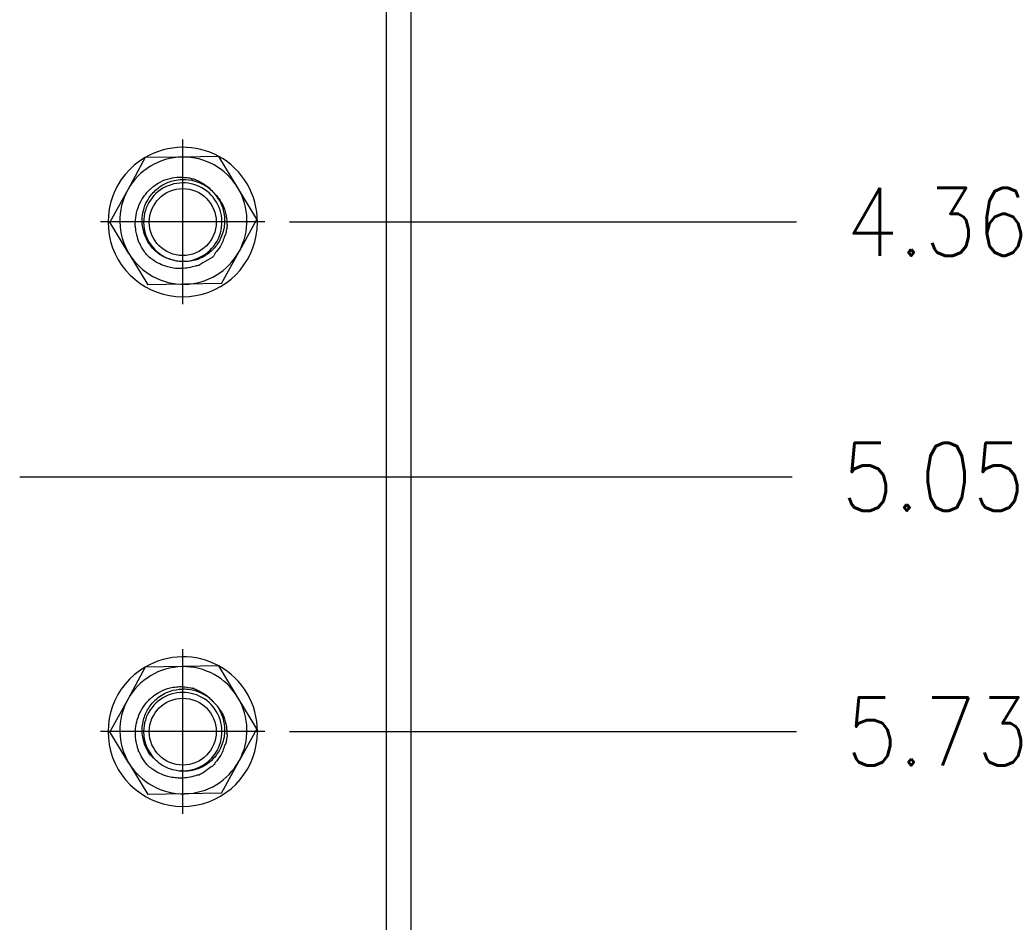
# Model space of a CAD drawing. Header units: millimetres. Extents: x 618 to 1482, y 17 to 575.
# Tile 7 of 90: x 744 to 794, y 327 to 373. Entities that reach past the tile are written whole.
import ezdxf

# ---------------------------------------------------------------- set-up
doc = ezdxf.new("R2010")
doc.units = ezdxf.units.MM
doc.linetypes.add('DOT_CENTER', pattern=[14, 12, -1, 0, -1])
doc.layers.add('1', color=7, linetype='Continuous')
doc.styles.add('CONVERTER_11', font='txt.shx', dxfattribs={"width": 0.9})
doc.dimstyles.new('ME10_DIM_27', dxfattribs={"dimtxt": 4.666667, "dimasz": 0.18, "dimexe": 2.706667, "dimexo": 1.693333, "dimgap": 3.386667, "dimtad": 1, "dimlfac": 0.03937, "dimzin": 4, "dimdsep": 46, "dimtxsty": 'CONVERTER_11', "dimsah": 1, "dimcen": 0.09, "dimclrd": 140, "dimclre": 140, "dimclrt": 4, "dimadec": 0, "dimazin": 0, "dimtfac": 1, "dimtdec": 4, "dimtix": 1, "dimtofl": 0, "dimtmove": 0, "dimatfit": 0, "dimfxl": 1, "dimtolj": 1, "dimtzin": 0, "dimarcsym": 0})
doc.dimstyles.new('ME10_DIM_35', dxfattribs={"dimtxt": 4.666667, "dimasz": 0.18, "dimexe": 2.706667, "dimexo": 1.693333, "dimgap": 3.386667, "dimtad": 1, "dimlfac": 0.03937, "dimzin": 4, "dimdsep": 46, "dimtxsty": 'CONVERTER_11', "dimsah": 1, "dimcen": 0.09, "dimclrd": 140, "dimclre": 140, "dimclrt": 4, "dimadec": 0, "dimazin": 0, "dimtfac": 1, "dimtdec": 4, "dimtix": 1, "dimtofl": 0, "dimtmove": 0, "dimatfit": 0, "dimfxl": 1, "dimtolj": 1, "dimtzin": 0, "dimarcsym": 0})
doc.dimstyles.new('ME10_DIM_36', dxfattribs={"dimtxt": 4.666667, "dimasz": 0.18, "dimexe": 2.706667, "dimexo": 1.693333, "dimgap": 3.386667, "dimtad": 1, "dimlfac": 0.03937, "dimzin": 4, "dimdsep": 46, "dimtxsty": 'CONVERTER_11', "dimsah": 1, "dimcen": 0.09, "dimclrd": 140, "dimclre": 140, "dimclrt": 4, "dimadec": 0, "dimazin": 0, "dimtfac": 1, "dimtdec": 4, "dimtix": 1, "dimtofl": 0, "dimtmove": 0, "dimatfit": 0, "dimfxl": 1, "dimtolj": 1, "dimtzin": 0, "dimarcsym": 0})

# ---------------------------------------------------------------- blocks, each defined once
blk = doc.blocks.new('p2__62', base_point=(997.787, 479.219))
at = {"color": 7, "linetype": 'Continuous'}
for p, q in [((1000.21, 487.975), (999.004, 485.746)), ((1002.744, 488.005), (1000.21, 487.975)), ((1005.266, 488.055), (1002.744, 488.005)), ((1006.57, 485.896), (1005.266, 488.055)), ((999.004, 485.746), (997.787, 483.537)), ((1007.874, 483.737), (1006.57, 485.896)), ((1007.874, 483.737), (1006.656, 481.528)), ((999.091, 481.378), (997.787, 483.537)), ((999.091, 481.378), (1000.395, 479.219)), ((1005.439, 479.319), (1006.656, 481.528)), ((1002.917, 479.269), (1000.395, 479.219)), ((1005.439, 479.319), (1002.917, 479.269))]:
    blk.add_line(p, q, dxfattribs=at)
for centre, radius, start, end in [((1002.83, 483.637), 4.369, 91.136, 151.136), ((1002.83, 483.637), 4.369, 31.136, 91.136), ((1002.83, 483.637), 4.369, 151.136, 211.136), ((1002.83, 483.637), 4.369, 331.136, 31.136), ((1002.83, 483.637), 4.369, 211.136, 271.136), ((1002.789, 483.54), 2.692, 258.08786, 267.11704), ((1002.83, 483.637), 4.369, 271.136, 331.136)]:
    blk.add_arc(centre, radius, start, end, dxfattribs=at)
for points, knots in [([(1002.234, 480.906), (1001.98, 480.968), (1001.574, 481.069), (1001.076, 481.397), (1000.62, 481.819), (1000.212, 482.451), (1000.006, 483.184), (999.985, 483.877), (1000.11, 484.52), (1000.428, 485.206), (1000.889, 485.739), (1001.498, 486.167), (1002.097, 486.404), (1002.854, 486.497), (1003.555, 486.428), (1004.011, 486.208), (1004.197, 486.117)], [0, 0, 0, 0, 0.777312, 1.24139, 1.772429, 2.635509, 3.456073, 4.025481, 4.704067, 5.399747, 6.274984, 6.779105, 7.623955, 8.171224, 9.064285, 9.683148, 9.683148, 9.683148, 9.683148]), ([(1000.757, 485.98), (1000.911, 486.086), (1001.266, 486.332), (1001.876, 486.555), (1002.492, 486.647), (1002.96, 486.61), (1003.245, 486.584), (1003.371, 486.526), (1003.408, 486.51), (1003.426, 486.502)], [0, 0, 0, 0, 0.558377, 1.292621, 1.925129, 2.409567, 2.705827, 2.765971, 2.826114, 2.826114, 2.826114, 2.826114]), ([(1003.517, 486.519), (1003.612, 486.478), (1003.826, 486.386), (1004.2, 486.196), (1004.551, 485.942), (1004.756, 485.722), (1004.835, 485.638)], [0, 0, 0, 0, 0.312368, 0.698454, 1.255718, 1.600142, 1.600142, 1.600142, 1.600142]), ([(999.525, 483.29), (999.53, 483.473), (999.541, 483.888), (999.691, 484.521), (999.966, 485.105), (1000.279, 485.531), (1000.512, 485.768), (1000.66, 485.899), (1000.723, 485.951), (1000.757, 485.98)], [0, 0, 0, 0, 0.546571, 1.244222, 1.932755, 2.470434, 2.820726, 2.928909, 3.064095, 3.064095, 3.064095, 3.064095]), ([(1004.835, 485.638), (1004.745, 485.722), (1004.599, 485.858), (1004.407, 485.992), (1004.285, 486.068), (1004.226, 486.101), (1004.197, 486.117)], [0, 0, 0, 0, 0.3693726, 0.5974413, 0.7001581, 0.799798, 0.799798, 0.799798, 0.799798]), ([(1004.879, 485.592), (1005.03, 485.408), (1005.353, 485.016), (1005.632, 484.262), (1005.69, 483.521), (1005.579, 482.892), (1005.354, 482.288), (1004.926, 481.668), (1004.329, 481.201), (1003.778, 480.954), (1003.246, 480.815), (1002.876, 480.837), (1002.654, 480.851)], [0, 0, 0, 0, 0.709803, 1.515422, 2.368111, 2.90912, 3.420014, 4.293157, 5.127797, 5.66003, 6.098747, 6.761829, 6.761829, 6.761829, 6.761829]), ([(1004.879, 485.592), (1004.961, 485.512), (1005.174, 485.302), (1005.443, 484.912), (1005.645, 484.474), (1005.749, 484.1), (1005.807, 483.765), (1005.814, 483.551), (1005.817, 483.427)], [0, 0, 0, 0, 0.34354, 0.895865, 1.409068, 1.784893, 2.056231, 2.427381, 2.427381, 2.427381, 2.427381]), ([(999.636, 482.658), (999.619, 482.721), (999.586, 482.84), (999.562, 483.002), (999.545, 483.15), (999.532, 483.24), (999.525, 483.29)], [0, 0, 0, 0, 0.1973631, 0.3680023, 0.4916608, 0.642944, 0.642944, 0.642944, 0.642944]), ([(1005.849, 483.341), (1005.831, 483.238), (1005.792, 483.018), (1005.754, 482.797), (1005.733, 482.68)], [0, 0, 0, 0, 0.3143131, 0.6707766, 0.6707766, 0.6707766, 0.6707766]), ([(999.758, 482.182), (999.735, 482.263), (999.691, 482.42), (999.654, 482.58), (999.636, 482.658)], [0, 0, 0, 0, 0.2504644, 0.4911829, 0.4911829, 0.4911829, 0.4911829]), ([(1005.673, 482.611), (1005.587, 482.343), (1005.444, 481.899), (1005.131, 481.557), (1005.006, 481.421)], [0, 0, 0, 0, 0.829307, 1.378452, 1.378452, 1.378452, 1.378452]), ([(1000.367, 481.234), (1000.286, 481.334), (1000.066, 481.603), (999.913, 481.916), (999.817, 482.112)], [0, 0, 0, 0, 0.386284, 1.039522, 1.039522, 1.039522, 1.039522]), ([(1003.669, 480.513), (1003.351, 480.436), (1002.849, 480.314), (1002.198, 480.363), (1001.691, 480.47), (1001.184, 480.66), (1000.721, 480.931), (1000.465, 481.15), (1000.367, 481.234)], [0, 0, 0, 0, 0.971697, 1.537565, 1.940346, 2.526493, 3.153426, 3.537288, 3.537288, 3.537288, 3.537288]), ([(1005.006, 481.421), (1005.003, 481.411), (1004.999, 481.392), (1004.951, 481.151), (1004.449, 480.915), (1004.076, 480.68), (1003.886, 480.56)], [0, 0, 0, 0, 0.029265, 0.058529, 0.733706, 1.431856, 1.431856, 1.431856, 1.431856]), ([(1003.886, 480.56), (1003.846, 480.556), (1003.771, 480.548), (1003.701, 480.524), (1003.669, 480.513)], [0, 0, 0, 0, 0.1217404, 0.2232611, 0.2232611, 0.2232611, 0.2232611])]:
    blk.add_open_spline(points, degree=3, knots=knots, dxfattribs=at)
for points in [[(1003.426, 486.502), (1003.442, 486.505), (1003.472, 486.511), (1003.502, 486.516), (1003.517, 486.519)], [(1004.835, 485.638), (1004.842, 485.63), (1004.857, 485.615), (1004.872, 485.6), (1004.879, 485.592)], [(1005.817, 483.427), (1005.823, 483.413), (1005.833, 483.384), (1005.844, 483.355), (1005.849, 483.341)], [(1005.733, 482.68), (1005.723, 482.669), (1005.703, 482.645), (1005.683, 482.622), (1005.673, 482.611)], [(999.817, 482.112), (999.808, 482.124), (999.788, 482.147), (999.768, 482.17), (999.758, 482.182)]]:
    blk.add_open_spline(points, degree=3, dxfattribs=at)
blk = doc.blocks.new('p6__67', base_point=(997.787, 444.219))
at = {"color": 7, "linetype": 'Continuous'}
for p, q in [((1000.21, 452.975), (999.004, 450.746)), ((1002.744, 453.005), (1000.21, 452.975)), ((1005.266, 453.055), (1002.744, 453.005)), ((1006.57, 450.896), (1005.266, 453.055)), ((1003.426, 451.502), (1003.313, 451.541)), ((999.004, 450.746), (997.787, 448.537)), ((1007.874, 448.737), (1006.57, 450.896)), ((999.091, 446.378), (997.787, 448.537)), ((1007.874, 448.737), (1006.656, 446.528)), ((999.091, 446.378), (1000.395, 444.219)), ((1005.439, 444.319), (1006.656, 446.528)), ((1002.917, 444.269), (1000.395, 444.219)), ((1005.439, 444.319), (1002.917, 444.269))]:
    blk.add_line(p, q, dxfattribs=at)
for centre, radius, start, end in [((1002.83, 448.637), 4.369, 91.136, 151.136), ((1002.83, 448.637), 4.369, 31.136, 91.136), ((1002.83, 448.637), 4.369, 151.136, 211.136), ((1002.83, 448.637), 4.369, 331.136, 31.136), ((1002.83, 448.637), 4.369, 211.136, 271.136), ((1002.789, 448.54), 2.692, 231.83142, 258.08786), ((1002.83, 448.637), 4.369, 271.136, 331.136), ((1002.789, 448.54), 2.692, 258.08786, 267.11698)]:
    blk.add_arc(centre, radius, start, end, dxfattribs=at)
for points, knots in [([(1001.126, 446.423), (1000.929, 446.582), (1000.566, 446.875), (1000.194, 447.525), (1000.005, 448.183), (999.987, 448.823), (1000.093, 449.466), (1000.393, 450.166), (1000.889, 450.739), (1001.423, 451.114), (1002.002, 451.378), (1002.565, 451.471), (1003.111, 451.474), (1003.618, 451.402), (1003.987, 451.221), (1004.197, 451.117)], [0, 0, 0, 0, 0.749895, 1.389613, 2.210177, 2.779585, 3.296646, 4.153235, 5.028472, 5.532593, 6.101723, 6.924834, 7.218935, 7.740973, 8.44134, 8.44134, 8.44134, 8.44134]), ([(1000.757, 450.98), (1000.912, 451.087), (1001.267, 451.333), (1001.959, 451.585), (1002.682, 451.667), (1003.144, 451.575), (1003.313, 451.541)], [0, 0, 0, 0, 0.562449, 1.292602, 2.185477, 2.701694, 2.701694, 2.701694, 2.701694]), ([(1003.517, 451.519), (1003.613, 451.478), (1003.827, 451.386), (1004.2, 451.196), (1004.551, 450.942), (1004.756, 450.722), (1004.835, 450.638)], [0, 0, 0, 0, 0.313769, 0.698455, 1.25572, 1.600144, 1.600144, 1.600144, 1.600144]), ([(1004.4, 450.995), (1004.362, 451.019), (1004.296, 451.061), (1004.228, 451.1), (1004.197, 451.117)], [0, 0, 0, 0, 0.13249, 0.236378, 0.236378, 0.236378, 0.236378]), ([(999.636, 447.658), (999.619, 447.723), (999.586, 447.842), (999.55, 448.08), (999.524, 448.425), (999.553, 448.932), (999.697, 449.536), (999.966, 450.105), (1000.279, 450.531), (1000.512, 450.769), (1000.66, 450.9), (1000.723, 450.951), (1000.757, 450.98)], [0, 0, 0, 0, 0.203087, 0.367978, 0.723018, 1.239, 1.885252, 2.573784, 3.111464, 3.461756, 3.571954, 3.705125, 3.705125, 3.705125, 3.705125]), ([(1004.835, 450.638), (1004.773, 450.698), (1004.639, 450.831), (1004.484, 450.937), (1004.4, 450.995)], [0, 0, 0, 0, 0.257648, 0.5637709, 0.5637709, 0.5637709, 0.5637709]), ([(1004.879, 450.592), (1004.919, 450.55), (1005.011, 450.451), (1005.104, 450.354), (1005.158, 450.299)], [0, 0, 0, 0, 0.1744659, 0.4045189, 0.4045189, 0.4045189, 0.4045189]), ([(1005.158, 450.299), (1005.24, 450.152), (1005.422, 449.826), (1005.638, 449.2), (1005.69, 448.52), (1005.579, 447.892), (1005.354, 447.288), (1004.95, 446.704), (1004.367, 446.224), (1003.762, 445.94), (1003.181, 445.798), (1002.813, 445.835), (1002.654, 445.851)], [0, 0, 0, 0, 0.503748, 1.119947, 1.972637, 2.513645, 3.024539, 3.897682, 4.605814, 5.26504, 5.891177, 6.368639, 6.368639, 6.368639, 6.368639]), ([(1005.158, 450.299), (1005.198, 450.236), (1005.286, 450.098), (1005.494, 449.834), (1005.642, 449.472), (1005.756, 449.079), (1005.809, 448.743), (1005.815, 448.528), (1005.817, 448.427)], [0, 0, 0, 0, 0.224019, 0.491541, 1.004743, 1.380569, 1.718449, 2.02307, 2.02307, 2.02307, 2.02307]), ([(1005.849, 448.341), (1005.828, 448.213), (1005.791, 447.992), (1005.75, 447.772), (1005.733, 447.68)], [0, 0, 0, 0, 0.3905579, 0.6707865, 0.6707865, 0.6707865, 0.6707865]), ([(999.758, 447.182), (999.734, 447.266), (999.689, 447.423), (999.653, 447.583), (999.636, 447.658)], [0, 0, 0, 0, 0.2612349, 0.4912084, 0.4912084, 0.4912084, 0.4912084]), ([(1000.367, 446.234), (1000.286, 446.334), (1000.066, 446.603), (999.913, 446.916), (999.817, 447.112)], [0, 0, 0, 0, 0.386284, 1.039522, 1.039522, 1.039522, 1.039522]), ([(1005.673, 447.611), (1005.587, 447.343), (1005.444, 446.899), (1005.131, 446.557), (1005.006, 446.421)], [0, 0, 0, 0, 0.829307, 1.378452, 1.378452, 1.378452, 1.378452]), ([(1005.006, 446.421), (1005.003, 446.411), (1004.999, 446.392), (1004.975, 446.259), (1004.689, 446.109), (1004.371, 445.801), (1004.058, 445.646), (1003.886, 445.56)], [0, 0, 0, 0, 0.029265, 0.058529, 0.400856, 0.867843, 1.4334, 1.4334, 1.4334, 1.4334]), ([(1003.886, 445.56), (1003.846, 445.556), (1003.771, 445.549), (1003.534, 445.464), (1003.184, 445.379), (1002.745, 445.339), (1002.407, 445.349), (1002.086, 445.387), (1001.69, 445.47), (1001.184, 445.66), (1000.721, 445.931), (1000.465, 446.15), (1000.367, 446.234)], [0, 0, 0, 0, 0.121074, 0.223275, 0.752435, 1.197655, 1.54302, 1.764044, 2.166825, 2.752972, 3.379906, 3.763767, 3.763767, 3.763767, 3.763767])]:
    blk.add_open_spline(points, degree=3, knots=knots, dxfattribs=at)
for points in [[(1003.517, 451.519), (1003.502, 451.516), (1003.472, 451.511), (1003.442, 451.505), (1003.426, 451.502)], [(1004.835, 450.638), (1004.842, 450.63), (1004.857, 450.615), (1004.872, 450.6), (1004.879, 450.592)], [(1005.849, 448.341), (1005.844, 448.355), (1005.833, 448.384), (1005.823, 448.413), (1005.817, 448.427)], [(999.758, 447.182), (999.768, 447.17), (999.788, 447.147), (999.808, 447.124), (999.817, 447.112)], [(1005.673, 447.611), (1005.683, 447.622), (1005.703, 447.645), (1005.723, 447.669), (1005.733, 447.68)]]:
    blk.add_open_spline(points, degree=3, dxfattribs=at)
blk = doc.blocks.new('FACEPLATE_BEE7S_C-B7-721M_REV_0_PRT__70', base_point=(956.912, 250.575))
at = {"color": 7, "linetype": 'Continuous'}
for p, q in [((1018.469, 265.665), (1018.469, 586.415)), ((1016.754, 575.415), (1016.754, 276.665)), ((1003.426, 451.502), (1003.313, 451.541))]:
    blk.add_line(p, q, dxfattribs=at)
for centre in [(1002.789, 483.54), (1002.789, 448.54)]:
    blk.add_circle(centre, 2.299, dxfattribs=at)
for centre, radius, start, end in [((1002.808, 483.54), 5.14, 61.4443, 120.36412), ((1002.789, 483.54), 5.131, 120.17836, 0), ((1002.78, 483.556), 5.14, 359.82278, 61.08198), ((1002.789, 483.54), 2.692, 267.11704, 180), ((1002.789, 483.54), 2.692, 180, 258.08786), ((1002.789, 483.54), 2.692, 258.08786, 267.11704), ((1002.808, 448.54), 5.14, 61.4443, 120.36412), ((1002.789, 448.54), 5.131, 120.17836, 0), ((1002.78, 448.556), 5.14, 359.82278, 61.08198), ((1002.789, 448.54), 2.692, 267.11698, 180), ((1002.789, 448.54), 2.692, 180, 231.83142), ((1002.789, 448.54), 2.692, 231.83142, 258.08786), ((1002.789, 448.54), 2.692, 258.08786, 267.11698)]:
    blk.add_arc(centre, radius, start, end, dxfattribs=at)
for points in [[(1003.426, 486.502), (1003.442, 486.505), (1003.472, 486.511), (1003.502, 486.516), (1003.517, 486.519)], [(1005.817, 483.427), (1005.823, 483.413), (1005.833, 483.384), (1005.844, 483.355), (1005.849, 483.341)], [(1005.733, 482.68), (1005.723, 482.669), (1005.703, 482.645), (1005.683, 482.622), (1005.673, 482.611)], [(999.817, 482.112), (999.808, 482.124), (999.788, 482.147), (999.768, 482.17), (999.758, 482.182)], [(1003.517, 451.519), (1003.502, 451.516), (1003.472, 451.511), (1003.442, 451.505), (1003.426, 451.502)], [(1005.849, 448.341), (1005.844, 448.355), (1005.833, 448.384), (1005.823, 448.413), (1005.817, 448.427)], [(999.758, 447.182), (999.768, 447.17), (999.788, 447.147), (999.808, 447.124), (999.817, 447.112)], [(1005.673, 447.611), (1005.683, 447.622), (1005.703, 447.645), (1005.723, 447.669), (1005.733, 447.68)]]:
    blk.add_open_spline(points, degree=3, dxfattribs=at)
blk.add_open_spline([(1003.886, 480.56), (1003.846, 480.556), (1003.771, 480.548), (1003.701, 480.524), (1003.669, 480.513)], degree=3, knots=[0, 0, 0, 0, 0.1217404, 0.2232611, 0.2232611, 0.2232611, 0.2232611], dxfattribs=at)
at = {"layer": '1', "color": 30, "linetype": 'DOT_CENTER'}
for p, q in [((1002.78, 489.21), (1002.78, 477.902)), ((1008.434, 483.556), (997.126, 483.556)), ((1002.78, 454.21), (1002.78, 442.902)), ((1008.434, 448.556), (997.126, 448.556))]:
    blk.add_line(p, q, dxfattribs=at)
blk = doc.blocks.new('cu_ATCA-3671__76', base_point=(956.912, 250.575))
for name, p in [('FACEPLATE_BEE7S_C-B7-721M_REV_0_PRT__70', (956.912, 250.575)), ('p2__62', (997.787, 479.219)), ('p6__67', (997.787, 444.219))]:
    blk.add_blockref(name, p)
blk = doc.blocks.new('*D105')
at = {"layer": '1', "color": 140, "linetype": 'Continuous'}
blk.add_line((991.586, 466.04), (1044.644, 466.04), dxfattribs=at)
at = {"layer": '1', "color": 4, "style": 'CONVERTER_11', "width": 0.9}
blk.add_text('5.05', height=4.6667, dxfattribs=at).set_placement((1048.03, 463.707))
blk = doc.blocks.new('*D113')
at = {"layer": '1', "color": 140, "linetype": 'Continuous'}
blk.add_line((1010.128, 448.556), (1044.944, 448.556), dxfattribs=at)
at = {"layer": '1', "color": 4, "style": 'CONVERTER_11', "width": 0.9}
blk.add_text('5.73', height=4.6667, dxfattribs=at).set_placement((1048.331, 446.223))
blk = doc.blocks.new('*D114')
at = {"layer": '1', "color": 140, "linetype": 'Continuous'}
blk.add_line((1010.128, 483.556), (1044.944, 483.556), dxfattribs=at)
at = {"layer": '1', "color": 4, "style": 'CONVERTER_11', "width": 0.9}
blk.add_text('4.36', height=4.6667, dxfattribs=at).set_placement((1048.331, 481.223))
blk = doc.blocks.new('LEFT1', base_point=(987.691, 426.04))
blk.add_blockref('cu_ATCA-3671__76', (956.912, 250.575))
at = {"layer": '1'}
for feature_location, offset, dimstyle, picture, middle in [((989.893, 466.04), (54.751, 0), 'ME10_DIM_27', '*D105', (1054.389, 466.04)), ((1008.434, 448.556), (36.51, 0), 'ME10_DIM_35', '*D113', (1054.689, 448.556)), ((1008.434, 483.556), (36.51, 0), 'ME10_DIM_36', '*D114', (1054.689, 483.556))]:
    dim = blk.add_ordinate_dim(feature_location=feature_location, offset=offset, dtype=0, origin=(1007.734, 594.19), dimstyle=dimstyle, dxfattribs=at)
    dim.commit()
    dim.dimension.update_dxf_attribs({"geometry": picture, "text_midpoint": middle})

msp = doc.modelspace()

# ---------------------------------------------------------------- block references
at = {"xscale": 0.75, "yscale": 0.75, "zscale": 0.75}
msp.add_blockref('LEFT1', (740.768, 319.53), dxfattribs=at)

doc.saveas('drawing.dxf')
